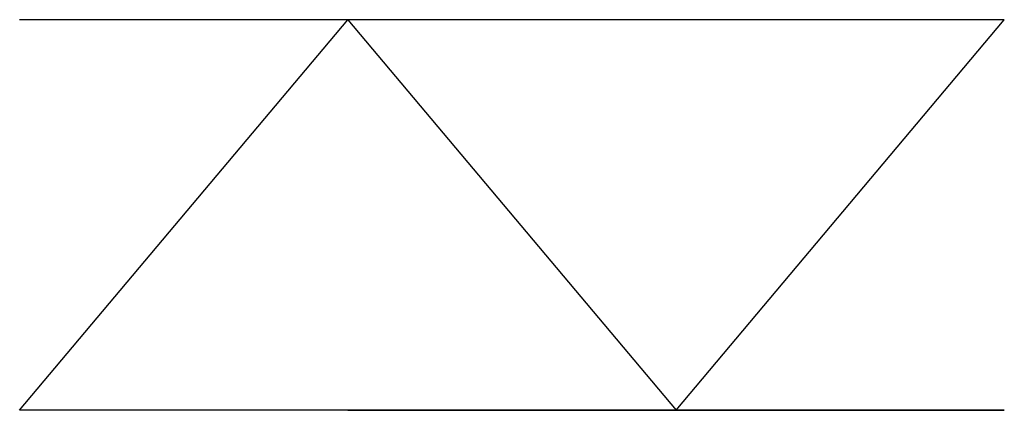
# Model space of a CAD drawing. Header units: millimetres. Extents: x 11141 to 12453, y 2052 to 2572.
import ezdxf

# ---------------------------------------------------------------- set-up
doc = ezdxf.new("R2010")
doc.units = ezdxf.units.MM
doc.header["$LTSCALE"] = 11.25

msp = doc.modelspace()

# ---------------------------------------------------------------- linework, layer by layer
at = {"color": 4}
for p, q in [((11140.5, 2052.2, -4142), (11578, 2572.2, -4142)), ((11140.5, 2052.2, -3192), (11578, 2572.2, -3192))]:
    msp.add_line(p, q, dxfattribs=at)
at = {"color": 4, "extrusion": (0, -1, 0)}
for p, q in [((11578, 2572.2, -4142), (11140.5, 2572.2, -3192)), ((11578, 2572.2, -4142), (12015.5, 2052.2, -4142)), ((11578, 2572.2, -3192), (12015.5, 2052.2, -3192)), ((12015.5, 2572.2, -3192), (11578, 2572.2, -4142)), ((12015.5, 2052.2, -4142), (12453, 2572.2, -4142)), ((12015.5, 2052.2, -3192), (12453, 2572.2, -3192)), ((12453, 2572.2, -4142), (12015.5, 2572.2, -3192)), ((11578, 2052.2, -4142), (11140.5, 2052.2, -3192)), ((11578, 2052.2, -3192), (12453, 2052.2, -3192)), ((12015.5, 2052.2, -3192), (11578, 2052.2, -4142)), ((12453, 2052.2, -4142), (12015.5, 2052.2, -3192))]:
    msp.add_line(p, q, dxfattribs=at)

doc.saveas('drawing.dxf')
